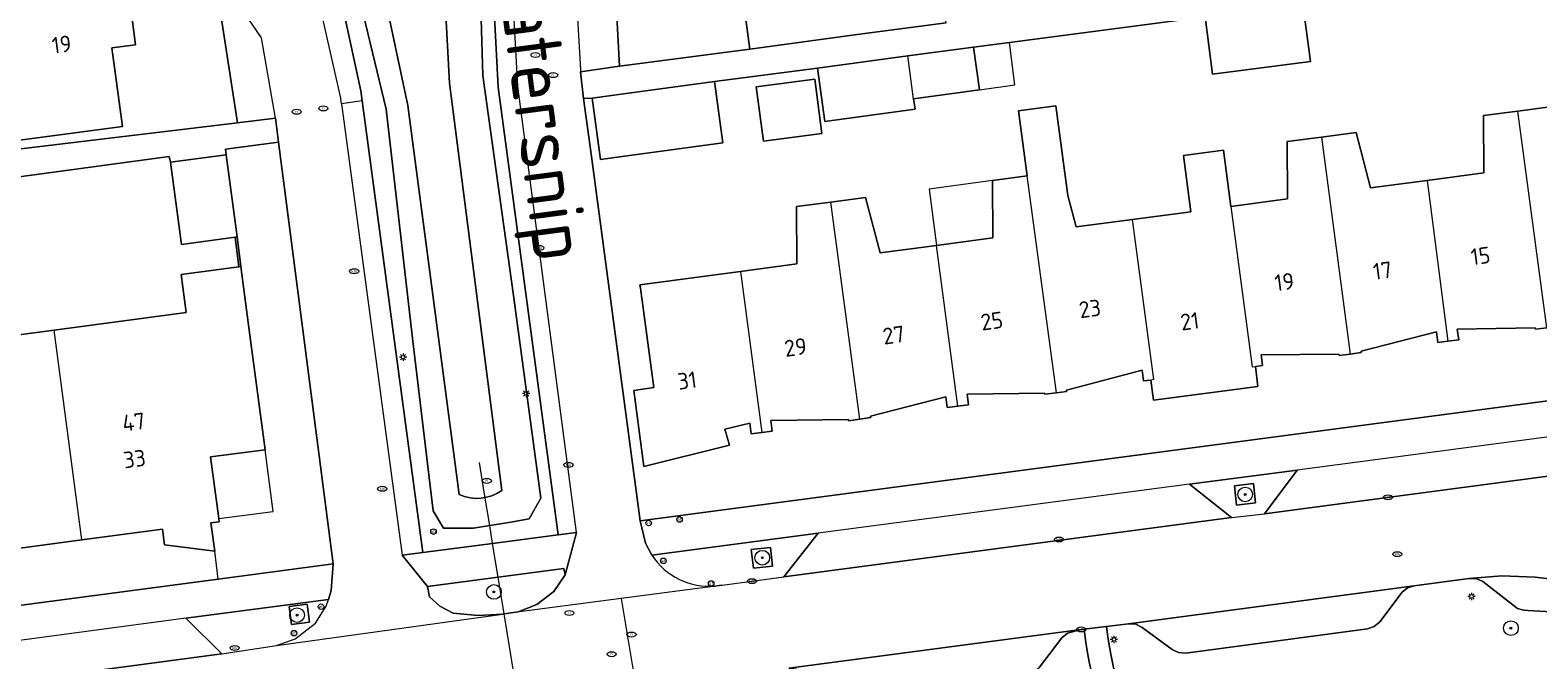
# Model space of a CAD drawing. Header units: metres. Extents: x 92650 to 117222, y 425801 to 461092.
# Tile 120 of 146: x 115828 to 115911, y 426701 to 426736. Entities that reach past the tile are written whole.
import ezdxf
from ezdxf.enums import TextEntityAlignment as Align

# ---------------------------------------------------------------- set-up
doc = ezdxf.new("R2010")
doc.units = ezdxf.units.M
doc.layers.get('0').update_dxf_attribs({"color": 253, "linetype": 'CONTINUOUS', "lineweight": 15})
for name, color, linetype, lineweight in [('B-WE-GR-BOOM-S', 253, 'CONTINUOUS', 15), ('B-WE-GR-GROENVOORZIENING-GV', 253, 'CONTINUOUS', 15), ('B-WE-IE-MEUBILAIR-S', 253, 'CONTINUOUS', 15), ('B-WE-IE-TERREINAFSCHEIDING_KUNSTMATIG_MUUR-GV', 253, 'CONTINUOUS', 15), ('B-WE-KW-KUNSTWERK_DUIKER-G', 253, 'CONTINUOUS', 15), ('B-WE-OG-BEBOUWING-GV', 253, 'CONTINUOUS', 15), ('B-WE-OG-BEBOUWING-T18', 253, 'CONTINUOUS', 15), ('B-WE-OG-BEBOUWING_LUIFEL-GV', 253, 'CONTINUOUS', 15), ('B-WE-OG-TERREIN_BEGROEID-GV', 253, 'CONTINUOUS', 15), ('B-WE-OG-TERREIN_ERF-GV', 253, 'CONTINUOUS', 15), ('B-WE-OG-TERREIN_OEVER-GV', 253, 'CONTINUOUS', 15), ('B-WE-OG-TOPOGRAFIE-T18', 7, 'CONTINUOUS', 15), ('B-WE-OG-WATER_SLOOT-GV', 253, 'CONTINUOUS', 15), ('B-WE-OG-WEG-GV', 253, 'CONTINUOUS', 15), ('B-WE-VH-ONVERHARD_ZAND-GV', 253, 'CONTINUOUS', 15), ('B-WE-VH-OPENVERHARDING_BETONSTRAATSTEEN-GV', 253, 'CONTINUOUS', 15), ('B-WE-VH-OPENVERHARDING_TEGEL-GV', 253, 'CONTINUOUS', 15)]:
    doc.layers.add(name, color=color, linetype=linetype, lineweight=lineweight)
doc.styles.add('NLCS-ISO', font='NLCS-ISO.ttf')
doc.styles.add('NLCS-ISO-M200-T18', font='NLCS-ISO.ttf', dxfattribs={"height": 0.36})

# ---------------------------------------------------------------- blocks, each defined once
blk = doc.blocks.new('SIE-MEUBILAIR_PAAL_VERKEERSBORD-SO')
blk.add_circle((0, 0), 0.75)
at = {"style": 'NLCS-ISO'}
blk.add_text('vb', height=0.75, dxfattribs=at).set_placement((0, 0.07), align=Align.MIDDLE_CENTER)
blk = doc.blocks.new('SIE-MEUBILAIR_PAAL_LICHTMAST-SO')
for points in [[(-0.62, 0), (-1, 0)], [(-0.71, 0.71), (-0.44, 0.44)], [(0, 1), (0, 0.62)], [(0.44, 0.44), (0.71, 0.71)], [(1, 0), (0.62, 0)], [(-0.71, -0.71), (-0.44, -0.44)], [(0, -0.62), (0, -1)], [(0.44, -0.44), (0.71, -0.71)]]:
    blk.add_lwpolyline(points)
blk.add_circle((0, 0), 0.5)
blk = doc.blocks.new('SIE-MEUBILAIR_PAAL_AFSLUITPAAL-SO')
blk.add_circle((0, 0), 0.75)
at = {"style": 'NLCS-ISO'}
blk.add_text('af', height=0.75, dxfattribs=at).set_placement((0, 0.05), align=Align.MIDDLE_CENTER)
blk = doc.blocks.new('SIE-MEUBILAIR_PUT_KOLK-SO')
blk.add_ellipse((0, 0), major_axis=(1.25, 0), ratio=0.54)
at = {"style": 'NLCS-ISO'}
blk.add_text('klk', height=0.75, dxfattribs=at).set_placement((0.03, 0), align=Align.MIDDLE_CENTER)
blk = doc.blocks.new('SIE-MEUBILAIR_PUT_RIOOLPUT-SO')
blk.add_ellipse((0, 0), major_axis=(1.25, 0), ratio=0.54)
at = {"style": 'NLCS-ISO'}
blk.add_text('ri', height=0.75, dxfattribs=at).set_placement((-0.04, 0.07), align=Align.MIDDLE_CENTER)
blk = doc.blocks.new('SGR-BOOM_GBKN-SO')
at = {"linetype": 'ByBlock', "lineweight": 18}
h = blk.add_hatch(color=0, dxfattribs=at)
h.dxf.hatch_style = 1
edge = h.paths.add_edge_path()
edge.add_arc((0, 0), 0.25, 0, 360)
at = {"color": 0, "linetype": 'ByBlock', "lineweight": 18}
for radius in [2, 0.25]:
    blk.add_circle((0, 0), radius, dxfattribs=at)
at = {"color": 0, "linetype": 'ByBlock', "lineweight": 18, "style": 'NLCS-ISO'}
blk.add_attdef('SOORT', (2.5, 0), '', height=1.5, dxfattribs=at)

msp = doc.modelspace()

# ---------------------------------------------------------------- linework, layer by layer
at = {"layer": 'B-WE-GR-GROENVOORZIENING-GV', "transparency": 33554687, "flags": 128}
for points in [[(115893.967, 426710.726), (115894.081, 426709.671), (115895.115, 426709.796), (115895.001, 426710.851)], [(115867.619, 426707.252), (115867.734, 426706.243), (115868.773, 426706.361), (115868.658, 426707.37)], [(115842.545, 426703.168), (115843.537, 426703.297), (115843.408, 426704.289), (115842.416, 426704.159)]]:
    msp.add_lwpolyline(points, close=True, dxfattribs=at)
at = {"layer": 'B-WE-IE-TERREINAFSCHEIDING_KUNSTMATIG_MUUR-GV', "transparency": 33554687, "flags": 128}
msp.add_lwpolyline([(115839.481, 426724.279), (115839.683, 426722.674), (115839.782, 426722.687), (115839.58, 426724.292)], close=True, dxfattribs=at)
at = {"layer": 'B-WE-KW-KUNSTWERK_DUIKER-G', "transparency": 33554687, "flags": 128}
for points in [[(115853.061, 426710.387), (115852.8, 426711.997)], [(115853.357, 426708.565), (115853.061, 426710.387)], [(115853.515, 426707.594), (115853.357, 426708.565)], [(115853.814, 426705.75), (115853.515, 426707.594)], [(115854.139, 426703.748), (115853.814, 426705.75)], [(115854.953, 426698.735), (115854.14, 426703.746)]]:
    msp.add_lwpolyline(points, dxfattribs=at)
at = {"layer": 'B-WE-OG-BEBOUWING-GV', "transparency": 33554687, "flags": 128}
for points in [[(115878.24, 426735.96), (115877.03, 426745.02), (115873.871, 426744.596), (115863.48, 426743.2), (115864.096, 426738.623), (115866.93, 426739.004), (115867.532, 426734.535), (115873.671, 426735.361)], [(115897.625, 426737.55), (115892.292, 426736.841), (115892.365, 426736.289), (115892.772, 426733.169), (115898.106, 426733.865)], [(115871.235, 426733.501), (115871.633, 426730.589), (115876.546, 426731.261), (115876.469, 426731.824), (115876.147, 426734.173)], [(115865.614, 426732.76), (115860.119, 426732.019), (115858.947, 426731.865), (115859.395, 426728.52), (115860.576, 426728.675), (115866.071, 426729.416)], [(115871.466, 426729.94), (115871.073, 426732.896), (115867.882, 426732.472), (115868.275, 426729.516)], [(115910.985, 426719.343), (115909.41, 426731.153), (115907.536, 426730.905), (115907.557, 426727.781), (115904.46, 426727.371), (115905.594, 426718.616), (115906.188, 426718.695), (115906.112, 426719.27), (115910.361, 426719.334), (115910.37, 426719.265)], [(115839.481, 426724.279), (115839.58, 426724.292), (115838.983, 426728.766), (115835.95, 426728.361), (115836.547, 426723.887)], [(115872.926, 426714.279), (115873.531, 426714.366), (115871.96, 426726.197), (115870.083, 426725.949), (115870.104, 426722.825), (115867.03, 426722.418), (115868.189, 426713.645), (115868.756, 426713.719), (115868.681, 426714.294), (115872.916, 426714.348)], [(115829.609, 426719.215), (115821.91, 426718.191), (115823.431, 426706.759), (115831.123, 426707.782)]]:
    msp.add_lwpolyline(points, close=True, dxfattribs=at)
for points in [[(115822.149, 426737.95), (115823.346, 426728.986), (115833.327, 426730.319), (115832.756, 426734.593), (115834.041, 426734.765), (115833.865, 426736.184), (115833.427, 426739.467)], [(115876.469, 426731.824), (115880.056, 426732.32), (115879.735, 426734.641), (115876.147, 426734.173)], [(115889.57, 426716.52), (115888.41, 426725.248), (115885.325, 426724.839), (115884.872, 426726.562), (115884.22, 426731.44), (115882.18, 426731.17), (115882.661, 426727.619)], [(115910.985, 426719.343), (115911.585, 426719.42), (115911.576, 426719.489), (115915.689, 426720.55), (115915.762, 426719.975), (115916.34, 426720.049), (115915.18, 426728.789), (115912.088, 426728.381), (115911.293, 426731.403), (115909.41, 426731.153)], [(115904.46, 426727.371), (115901.382, 426726.964), (115900.588, 426729.986), (115898.71, 426729.738), (115900.265, 426717.913), (115900.878, 426717.994), (115900.869, 426718.063), (115904.98, 426719.12), (115905.056, 426718.545), (115905.594, 426718.616)], [(115898.71, 426729.738), (115896.83, 426729.489), (115896.851, 426726.364), (115893.77, 426725.956), (115894.92, 426717.21), (115895.104, 426717.238), (115895.491, 426717.286), (115895.42, 426717.862), (115899.66, 426717.904), (115899.669, 426717.835), (115900.265, 426717.913)], [(115893.77, 426725.956), (115893.767, 426725.956), (115893.361, 426729.03), (115891.18, 426728.741), (115891.586, 426725.668), (115888.41, 426725.248)], [(115878.87, 426715.072), (115879.452, 426715.142), (115879.383, 426715.718), (115883.613, 426715.787), (115883.622, 426715.718), (115884.263, 426715.804), (115882.661, 426727.619), (115880.773, 426727.364), (115880.794, 426724.24), (115877.72, 426723.833)], [(115873.531, 426714.366), (115874.129, 426714.452), (115874.119, 426714.521), (115878.227, 426715.579), (115878.296, 426715.003), (115878.87, 426715.072), (115877.72, 426723.833), (115874.635, 426723.425), (115873.84, 426726.446), (115871.96, 426726.197)], [(115831.123, 426707.782), (115835.514, 426708.366), (115835.627, 426707.517), (115838.36, 426707.171), (115838.154, 426708.717), (115838.605, 426708.777), (115838.582, 426708.951), (115838.137, 426712.318), (115841.114, 426712.7), (115840.244, 426719.221), (115839.782, 426722.687), (115839.683, 426722.674), (115836.531, 426722.254), (115836.808, 426720.173), (115829.609, 426719.215)], [(115867.03, 426722.418), (115861.544, 426721.692), (115861.569, 426721.507), (115862.296, 426716.081), (115861.206, 426715.934), (115861.765, 426711.782), (115866.427, 426712.956), (115866.168, 426713.828), (115867.542, 426714.145), (115867.617, 426713.57), (115868.189, 426713.645)], [(115884.263, 426715.804), (115884.809, 426715.877), (115884.8, 426715.946), (115888.935, 426717.026), (115888.999, 426716.449), (115889.407, 426716.494)], [(115889.57, 426716.52), (115889.407, 426716.494), (115889.542, 426715.407), (115895.239, 426716.151), (115895.104, 426717.238)]]:
    msp.add_lwpolyline(points, dxfattribs=at)
at = {"layer": 'B-WE-OG-BEBOUWING_LUIFEL-GV', "transparency": 33554687, "flags": 128}
for points in [[(115879.735, 426734.641), (115880.056, 426732.32), (115881.995, 426732.577), (115881.688, 426734.896)], [(115880.773, 426727.364), (115877.317, 426726.906), (115877.72, 426723.833), (115880.794, 426724.24)], [(115841.546, 426709.331), (115841.114, 426712.7), (115838.137, 426712.318), (115838.582, 426708.951)]]:
    msp.add_lwpolyline(points, close=True, dxfattribs=at)
at = {"layer": 'B-WE-OG-TERREIN_BEGROEID-GV', "transparency": 33554687, "flags": 128}
for points in [[(115841.166, 426756.115), (115846.329, 426732.25), (115846.402, 426731.708), (115849.701, 426707.103), (115853.515, 426707.594), (115856.935, 426708.034), (115857.087, 426708.054), (115853.819, 426732.449), (115853.486, 426738.746)], [(115852.893, 426736.175), (115852.979, 426733.092), (115854.649, 426721.102), (115856.147, 426710.053), (115855.505, 426708.94), (115854.392, 426708.726), (115853.357, 426708.565), (115852.465, 426708.426), (115850.837, 426708.426), (115850.281, 426709.368), (115849.167, 426718.618), (115847.711, 426731.251), (115846.212, 426737.46)], [(115917.789, 426702.692), (115917.44, 426702.781), (115914.766, 426703.466), (115912.815, 426703.781), (115909.983, 426703.94), (115909.76, 426703.953), (115909.665, 426703.975), (115909.39, 426704.037), (115907.512, 426705.525), (115907.138, 426705.672), (115906.737, 426705.681), (115903.756, 426705.288), (115903.398, 426705.168), (115903.103, 426704.931), (115901.879, 426703.324), (115901.583, 426703.07), (115901.217, 426702.934), (115891.312, 426701.617), (115890.913, 426701.641), (115890.556, 426701.819), (115888.934, 426703.018), (115888.581, 426703.195), (115888.186, 426703.209), (115886.993, 426703.068)], [(115885.764, 426702.922), (115885.604, 426702.903), (115884.862, 426702.694), (115884.558, 426702.444), (115883.336, 426700.854)]]:
    msp.add_lwpolyline(points, dxfattribs=at)
at = {"layer": 'B-WE-OG-TERREIN_BEGROEID-GV', "transparency": 33554687}
for points in [[(115888.932, 426693.953, -0.114613), (115885.764, 426702.922)], [(115886.993, 426703.068, 0.115422), (115890.006, 426694.568)]]:
    msp.add_lwpolyline(points, format="xyb", dxfattribs=at)
at = {"layer": 'B-WE-OG-TERREIN_ERF-GV', "transparency": 33554687, "flags": 128}
for points in [[(115816.273, 426727.718), (115839.604, 426730.519), (115838.287, 426739.002), (115837.529, 426740.116), (115830.109, 426775.807), (115828.245, 426784.109)], [(115828.117, 426761.661), (115828.739, 426756.987), (115829.364, 426752.292), (115828.095, 426752.123), (115828.378, 426750), (115828.66, 426747.88), (115829.029, 426745.11), (115831.331, 426745.416), (115831.525, 426743.967), (115832.793, 426744.136), (115832.993, 426742.713), (115833.427, 426739.467), (115833.865, 426736.184), (115834.041, 426734.765), (115832.756, 426734.593), (115833.327, 426730.319), (115823.346, 426728.986)], [(115859.963, 426742.426), (115860.429, 426733.603), (115867.532, 426734.535), (115866.93, 426739.004)], [(115897.625, 426737.55), (115898.106, 426733.865), (115892.772, 426733.169), (115892.365, 426736.289), (115881.688, 426734.896), (115879.735, 426734.641), (115880.056, 426732.32), (115876.469, 426731.824), (115876.546, 426731.261), (115871.633, 426730.589), (115871.235, 426733.501), (115865.614, 426732.76), (115866.071, 426729.416), (115860.576, 426728.675), (115859.395, 426728.52), (115858.947, 426731.865), (115858.475, 426731.843), (115858.899, 426728.682), (115861.564, 426708.817), (115924.518, 426717.152)], [(115910.985, 426719.343), (115910.37, 426719.265), (115910.361, 426719.334), (115906.112, 426719.27), (115906.188, 426718.695), (115905.594, 426718.616), (115905.056, 426718.545), (115904.98, 426719.12), (115900.869, 426718.063), (115900.878, 426717.994), (115900.265, 426717.913), (115899.669, 426717.835), (115899.66, 426717.904), (115895.42, 426717.862), (115895.491, 426717.286), (115895.104, 426717.238), (115895.239, 426716.151), (115889.542, 426715.407), (115889.407, 426716.494), (115888.999, 426716.449), (115888.935, 426717.026), (115884.8, 426715.946), (115884.809, 426715.877), (115884.263, 426715.804), (115883.622, 426715.718), (115883.613, 426715.787), (115879.383, 426715.718), (115879.452, 426715.142), (115878.87, 426715.072), (115878.296, 426715.003), (115878.227, 426715.579), (115874.119, 426714.521), (115874.129, 426714.452), (115873.531, 426714.366), (115872.926, 426714.279), (115872.916, 426714.348), (115868.681, 426714.294), (115868.756, 426713.719), (115868.189, 426713.645), (115867.617, 426713.57), (115867.542, 426714.145), (115866.168, 426713.828), (115866.427, 426712.956), (115861.765, 426711.782), (115861.206, 426715.934), (115862.296, 426716.081), (115861.569, 426721.507), (115861.544, 426721.692), (115867.03, 426722.418), (115870.104, 426722.825), (115870.083, 426725.949), (115871.96, 426726.197), (115873.84, 426726.446), (115874.635, 426723.425), (115877.72, 426723.833), (115880.794, 426724.24), (115880.773, 426727.364), (115882.661, 426727.619), (115882.18, 426731.17), (115884.22, 426731.44), (115884.872, 426726.562), (115885.325, 426724.839), (115888.41, 426725.248), (115891.586, 426725.668), (115891.18, 426728.741), (115893.361, 426729.03), (115893.767, 426725.956), (115893.77, 426725.956), (115896.851, 426726.364), (115896.83, 426729.489), (115898.71, 426729.738), (115900.588, 426729.986), (115901.382, 426726.964), (115904.46, 426727.371), (115907.557, 426727.781), (115907.536, 426730.905), (115909.41, 426731.153), (115911.293, 426731.403)], [(115838.543, 426705.653), (115844.828, 426706.485), (115841.837, 426729.462), (115838.941, 426729.082), (115838.983, 426728.766), (115839.58, 426724.292), (115839.782, 426722.687), (115840.244, 426719.221), (115841.114, 426712.7), (115838.137, 426712.318), (115838.582, 426708.951), (115838.605, 426708.777), (115838.154, 426708.717), (115838.36, 426707.171)], [(115821.91, 426718.191), (115829.609, 426719.215), (115836.808, 426720.173), (115836.531, 426722.254), (115839.683, 426722.674), (115839.481, 426724.279), (115836.547, 426723.887), (115835.95, 426728.361), (115835.884, 426728.681), (115823.932, 426727.057)]]:
    msp.add_lwpolyline(points, dxfattribs=at)
for points in [[(115871.466, 426729.94), (115868.275, 426729.516), (115867.882, 426732.472), (115871.073, 426732.896)], [(115801.09, 426703.786), (115793.752, 426702.81), (115786.129, 426701.796), (115785.233, 426708.526), (115784.047, 426708.368), (115784.112, 426707.88), (115783.798, 426707.841), (115782.916, 426714.468), (115782.013, 426721.162), (115781.874, 426721.144), (115782.947, 426711.868), (115783.128, 426709.874), (115783.453, 426703.874), (115784.009, 426698.436), (115784.127, 426698.451), (115838.543, 426705.653), (115838.36, 426707.171), (115835.627, 426707.517), (115835.514, 426708.366), (115831.123, 426707.782), (115823.431, 426706.759), (115816.013, 426705.772), (115808.571, 426704.782)]]:
    msp.add_lwpolyline(points, close=True, dxfattribs=at)
at = {"layer": 'B-WE-OG-TERREIN_OEVER-GV', "transparency": 33554687, "flags": 128}
for points in [[(115847.14, 426793.841), (115847.556, 426791.852), (115847.813, 426790.16), (115848.128, 426788.13), (115848.571, 426781.011), (115851.156, 426732.682), (115854.009, 426710.479)], [(115851.696, 426710.254), (115848.9, 426731.467), (115839.362, 426776.335), (115838.002, 426782.73), (115837.524, 426784.98), (115837.276, 426786.613), (115836.97, 426788.637), (115836.654, 426792.106), (115835.199, 426792.101)], [(115846.212, 426737.46), (115847.711, 426731.251), (115849.167, 426718.618), (115850.281, 426709.368), (115850.837, 426708.426), (115852.465, 426708.426), (115853.357, 426708.565), (115854.392, 426708.726), (115855.505, 426708.94), (115856.147, 426710.053), (115854.649, 426721.102), (115852.979, 426733.092), (115852.893, 426736.175)]]:
    msp.add_lwpolyline(points, dxfattribs=at)
at = {"layer": 'B-WE-OG-TERREIN_OEVER-GV', "transparency": 33554687}
msp.add_lwpolyline([(115854.009, 426710.479, -0.265854), (115851.696, 426710.254)], format="xyb", dxfattribs=at)
at = {"layer": 'B-WE-OG-WATER_SLOOT-GV', "transparency": 33554687, "flags": 128}
for points in [[(115854.009, 426710.479), (115851.156, 426732.682), (115848.571, 426781.011), (115848.128, 426788.13), (115837.276, 426786.613)], [(115837.276, 426786.613), (115837.524, 426784.98), (115838.002, 426782.73), (115839.362, 426776.335), (115848.9, 426731.467), (115851.696, 426710.254)]]:
    msp.add_lwpolyline(points, dxfattribs=at)
at = {"layer": 'B-WE-OG-WATER_SLOOT-GV', "transparency": 33554687}
msp.add_lwpolyline([(115851.696, 426710.254, 0.265854), (115854.009, 426710.479)], format="xyb", dxfattribs=at)
at = {"layer": 'B-WE-OG-WEG-GV', "transparency": 33554687, "flags": 128}
msp.add_lwpolyline([(115857.475, 426705.872), (115857.399, 426706.221), (115853.814, 426705.75), (115849.969, 426705.244), (115850.078, 426704.682), (115850.637, 426704.164), (115851.363, 426703.8), (115852.718, 426703.671), (115854.06, 426703.735), (115854.139, 426703.748), (115854.898, 426703.872), (115855.926, 426704.256), (115856.857, 426704.973)], close=True, dxfattribs=at)
at = {"layer": 'B-WE-VH-ONVERHARD_ZAND-GV', "transparency": 33554687, "flags": 128}
msp.add_lwpolyline([(115886.993, 426703.068), (115885.889, 426702.937), (115885.764, 426702.922)], dxfattribs=at)
at = {"layer": 'B-WE-VH-ONVERHARD_ZAND-GV', "transparency": 33554687}
for points in [[(115885.764, 426702.922, 0.114613), (115888.932, 426693.953)], [(115890.006, 426694.568, -0.115422), (115886.993, 426703.068)]]:
    msp.add_lwpolyline(points, format="xyb", dxfattribs=at)
at = {"layer": 'B-WE-VH-OPENVERHARDING_BETONSTRAATSTEEN-GV', "transparency": 33554687, "flags": 128}
for points in [[(115846.402, 426731.708), (115846.329, 426732.25), (115841.166, 426756.115), (115839.669, 426763.15), (115834.737, 426786.256)], [(115845.276, 426731.557), (115845.237, 426731.851), (115843.307, 426740.383), (115840.49, 426744.275), (115840.17, 426745.688), (115837.753, 426757.462)], [(115862.191, 426706.954), (115861.843, 426707.612), (115861.564, 426708.817), (115858.899, 426728.682), (115858.475, 426731.843), (115858.311, 426733.297)], [(115841.667, 426730.767), (115841.837, 426729.462), (115844.828, 426706.485), (115844.717, 426705.029), (115844.557, 426704.532)], [(115920.347, 426712.491), (115895.601, 426709.213)], [(115893.803, 426708.997), (115869.398, 426705.77)], [(115858.093, 426708.183), (115857.475, 426705.872), (115856.857, 426704.973), (115855.926, 426704.256), (115854.898, 426703.872), (115854.139, 426703.748), (115854.06, 426703.735)], [(115865.989, 426705.308), (115866.012, 426705.312), (115866.035, 426705.316), (115869.398, 426705.77), (115871.261, 426708.148), (115862.191, 426706.954), (115862.338, 426706.748), (115862.498, 426706.552), (115862.671, 426706.367), (115862.856, 426706.194), (115863.052, 426706.033), (115863.258, 426705.886), (115863.473, 426705.753), (115863.697, 426705.635), (115863.929, 426705.532), (115864.166, 426705.445), (115864.409, 426705.374), (115864.656, 426705.319), (115864.907, 426705.281), (115865.159, 426705.259), (115865.412, 426705.255), (115865.665, 426705.267)], [(115841.735, 426702.025), (115854.06, 426703.735), (115852.718, 426703.671), (115851.363, 426703.8), (115850.637, 426704.164), (115850.078, 426704.682), (115849.969, 426705.244), (115848.575, 426706.958)], [(115865.989, 426705.308), (115865.943, 426705.3), (115865.92, 426705.297), (115865.897, 426705.293), (115865.874, 426705.29), (115865.851, 426705.287), (115865.827, 426705.284), (115865.804, 426705.281), (115865.781, 426705.279), (115865.758, 426705.276), (115865.735, 426705.273), (115865.711, 426705.271), (115865.688, 426705.269), (115865.665, 426705.267), (115860.53, 426704.589), (115861.365, 426699.578)], [(115869.672, 426700.786), (115885.604, 426702.903), (115885.764, 426702.922), (115885.889, 426702.937), (115886.993, 426703.068), (115888.186, 426703.209), (115903.756, 426705.288), (115906.737, 426705.681), (115908.546, 426705.834), (115910.357, 426705.748), (115913.288, 426705.403)], [(115860.53, 426704.589), (115854.14, 426703.746), (115854.06, 426703.735)], [(115838.755, 426701.582), (115814.873, 426698.396)]]:
    msp.add_lwpolyline(points, dxfattribs=at)
for points in [[(115858.304, 426733.417), (115858.311, 426733.297), (115860.429, 426733.603), (115859.963, 426742.426), (115859.843, 426742.42), (115858.083, 426737.12)], [(115853.379, 426740.727), (115853.486, 426738.746), (115853.819, 426732.449), (115857.087, 426708.054), (115858.093, 426708.183), (115854.883, 426732.505), (115854.435, 426740.784)], [(115841.667, 426730.767), (115840.907, 426735.154), (115838.287, 426739.002), (115839.604, 426730.519)], [(115845.276, 426731.557), (115848.575, 426706.958), (115849.701, 426707.103), (115846.402, 426731.708)], [(115895.601, 426709.213), (115897.383, 426711.589), (115891.507, 426710.813), (115893.803, 426708.997)], [(115893.967, 426710.726), (115895.001, 426710.851), (115895.115, 426709.796), (115894.081, 426709.671)], [(115867.619, 426707.252), (115868.658, 426707.37), (115868.773, 426706.361), (115867.734, 426706.243)], [(115836.787, 426703.52), (115838.755, 426701.582), (115841.735, 426702.025), (115842.752, 426702.4), (115843.853, 426703.242), (115844.439, 426704.164), (115844.557, 426704.532)], [(115842.545, 426703.168), (115842.416, 426704.159), (115843.408, 426704.289), (115843.537, 426703.297)]]:
    msp.add_lwpolyline(points, close=True, dxfattribs=at)
at = {"layer": 'B-WE-VH-OPENVERHARDING_TEGEL-GV', "transparency": 33554687, "flags": 128}
for points in [[(115878.24, 426735.96), (115873.671, 426735.361), (115867.532, 426734.535), (115860.429, 426733.603), (115858.311, 426733.297), (115858.475, 426731.843), (115858.947, 426731.865), (115860.119, 426732.019), (115865.614, 426732.76), (115871.235, 426733.501), (115876.147, 426734.173), (115879.735, 426734.641), (115881.688, 426734.896), (115892.365, 426736.289)], [(115823.932, 426727.057), (115835.884, 426728.681), (115835.95, 426728.361), (115838.983, 426728.766), (115838.941, 426729.082), (115841.837, 426729.462), (115841.667, 426730.767), (115839.604, 426730.519), (115816.273, 426727.718)], [(115918.13, 426714.327), (115924.087, 426715.113), (115924.162, 426715.224), (115924.23, 426715.339), (115924.293, 426715.457), (115924.35, 426715.579), (115924.4, 426715.703), (115924.444, 426715.829), (115924.482, 426715.958), (115924.513, 426716.088), (115924.537, 426716.22), (115924.555, 426716.352), (115924.566, 426716.486), (115924.57, 426716.62), (115924.567, 426716.754), (115924.557, 426716.887), (115924.541, 426717.02), (115924.518, 426717.152), (115861.564, 426708.817), (115861.843, 426707.612), (115862.191, 426706.954), (115871.261, 426708.148)], [(115891.507, 426710.813), (115897.383, 426711.589)], [(115836.787, 426703.52), (115844.557, 426704.532), (115844.717, 426705.029), (115844.828, 426706.485), (115838.543, 426705.653), (115784.127, 426698.451), (115784.365, 426697.567), (115784.891, 426696.657), (115790.096, 426697.296)]]:
    msp.add_lwpolyline(points, dxfattribs=at)
for points in [[(115920.347, 426712.491), (115918.13, 426714.327), (115897.383, 426711.589), (115895.601, 426709.213)], [(115869.398, 426705.77), (115893.803, 426708.997), (115891.507, 426710.813), (115871.261, 426708.148)], [(115853.814, 426705.75), (115857.399, 426706.221), (115857.475, 426705.872), (115858.093, 426708.183), (115857.087, 426708.054), (115856.935, 426708.034), (115853.515, 426707.594), (115849.701, 426707.103), (115848.575, 426706.958), (115849.969, 426705.244)], [(115888.186, 426703.209), (115888.581, 426703.195), (115888.934, 426703.018), (115890.556, 426701.819), (115890.913, 426701.641), (115891.312, 426701.617), (115901.217, 426702.934), (115901.583, 426703.07), (115901.879, 426703.324), (115903.103, 426704.931), (115903.398, 426705.168), (115903.756, 426705.288)], [(115909.983, 426703.94), (115912.815, 426703.781), (115914.766, 426703.466), (115917.44, 426702.781), (115917.789, 426702.692), (115920.159, 426702.086), (115920.547, 426702.054), (115920.914, 426702.183), (115922.96, 426703.421), (115923.347, 426703.429), (115920.79, 426703.808), (115917.513, 426704.54), (115913.288, 426705.403), (115910.357, 426705.748), (115908.546, 426705.834), (115906.737, 426705.681), (115907.138, 426705.672), (115907.512, 426705.525), (115909.39, 426704.037), (115909.665, 426703.975), (115909.76, 426703.953)], [(115838.755, 426701.582), (115836.787, 426703.52), (115816.59, 426700.811), (115814.873, 426698.396)], [(115883.336, 426700.854), (115884.558, 426702.444), (115884.862, 426702.694), (115885.604, 426702.903), (115869.672, 426700.786), (115870.063, 426700.753), (115870.417, 426700.584), (115872.017, 426699.367), (115872.361, 426699.193), (115872.745, 426699.167), (115882.661, 426700.483), (115883.032, 426700.607)]]:
    msp.add_lwpolyline(points, close=True, dxfattribs=at)

# ---------------------------------------------------------------- block references
at = {"layer": 'B-WE-GR-BOOM-S', "transparency": 33554687, "xscale": 0.2, "yscale": 0.2, "zscale": 0.2}
for p in [(115894.546, 426710.26), (115868.219, 426706.812), (115853.587, 426704.946), (115842.851, 426703.686), (115909.034, 426702.975)]:
    msp.add_blockref('SGR-BOOM_GBKN-SO', p, dxfattribs=at)
at = {"layer": 'B-WE-IE-MEUBILAIR-S', "transparency": 33554687, "xscale": 0.2, "yscale": 0.2, "zscale": 0.2}
for name, p in [('SIE-MEUBILAIR_PUT_RIOOLPUT-SO', (115855.84, 426734.209)), ('SIE-MEUBILAIR_PUT_RIOOLPUT-SO', (115856.811, 426733.115)), ('SIE-MEUBILAIR_PUT_RIOOLPUT-SO', (115842.834, 426731.118)), ('SIE-MEUBILAIR_PUT_RIOOLPUT-SO', (115844.287, 426731.301)), ('SIE-MEUBILAIR_PUT_KOLK-SO', (115856.053, 426723.696)), ('SIE-MEUBILAIR_PUT_KOLK-SO', (115845.966, 426722.425)), ('SIE-MEUBILAIR_PAAL_LICHTMAST-SO', (115848.628, 426717.738)), ('SIE-MEUBILAIR_PAAL_LICHTMAST-SO', (115855.339, 426715.768)), ('SIE-MEUBILAIR_PUT_KOLK-SO', (115857.647, 426711.869)), ('SIE-MEUBILAIR_PUT_RIOOLPUT-SO', (115853.2, 426711)), ('SIE-MEUBILAIR_PUT_KOLK-SO', (115847.495, 426710.57)), ('SIE-MEUBILAIR_PUT_KOLK-SO', (115902.331, 426710.106)), ('SIE-MEUBILAIR_PAAL_VERKEERSBORD-SO', (115862.02, 426708.706)), ('SIE-MEUBILAIR_PAAL_AFSLUITPAAL-SO', (115863.706, 426708.894)), ('SIE-MEUBILAIR_PAAL_VERKEERSBORD-SO', (115850.289, 426708.239)), ('SIE-MEUBILAIR_PUT_KOLK-SO', (115884.397, 426707.807)), ('SIE-MEUBILAIR_PUT_KOLK-SO', (115902.843, 426707.004)), ('SIE-MEUBILAIR_PAAL_AFSLUITPAAL-SO', (115862.825, 426706.644)), ('SIE-MEUBILAIR_PAAL_AFSLUITPAAL-SO', (115865.431, 426705.41)), ('SIE-MEUBILAIR_PUT_KOLK-SO', (115867.659, 426705.536)), ('SIE-MEUBILAIR_PAAL_LICHTMAST-SO', (115906.892, 426704.705)), ('SIE-MEUBILAIR_PAAL_AFSLUITPAAL-SO', (115844.154, 426704.144)), ('SIE-MEUBILAIR_PUT_RIOOLPUT-SO', (115857.7, 426703.8)), ('SIE-MEUBILAIR_PAAL_AFSLUITPAAL-SO', (115842.682, 426702.702)), ('SIE-MEUBILAIR_PUT_RIOOLPUT-SO', (115861.084, 426702.626)), ('SIE-MEUBILAIR_PUT_KOLK-SO', (115885.604, 426702.903)), ('SIE-MEUBILAIR_PUT_KOLK-SO', (115839.447, 426701.895)), ('SIE-MEUBILAIR_PAAL_LICHTMAST-SO', (115887.392, 426702.361)), ('SIE-MEUBILAIR_PUT_RIOOLPUT-SO', (115860.007, 426701.554))]:
    msp.add_blockref(name, p, dxfattribs=at)

# ---------------------------------------------------------------- texts
at = {"layer": 'B-WE-OG-BEBOUWING-T18', "transparency": 33554687, "style": 'NLCS-ISO-M200-T18'}
for s, rotation, p in [('19', 7.6, (115830.016, 426734.788)), ('15', 7.6, (115907.377, 426723.263)), ('19', 7.5, (115896.683, 426721.846)), ('17', 7.5, (115902.034, 426722.463)), ('23', 7.7, (115886.079, 426720.385)), ('25', 7.7, (115880.732, 426719.713)), ('21', 7.4, (115891.526, 426719.7)), ('27', 7.6, (115875.381, 426718.947)), ('29', 7.6, (115870.032, 426718.283)), ('31', 7.5, (115864.122, 426716.473)), ('47', 7.6, (115833.945, 426714.21)), ('33', 7.6, (115833.99, 426712.199))]:
    msp.add_text(s, height=0.9, rotation=rotation, dxfattribs=at).set_placement(p, align=Align.MIDDLE)
at = {"layer": 'B-WE-OG-TOPOGRAFIE-T18', "transparency": 33554687, "style": 'NLCS-ISO-M200-T18'}
msp.add_text('Watersnip', height=3, rotation=277.5, dxfattribs=at).set_placement((115855.736, 426731.639), align=Align.MIDDLE)

doc.saveas('drawing.dxf')
